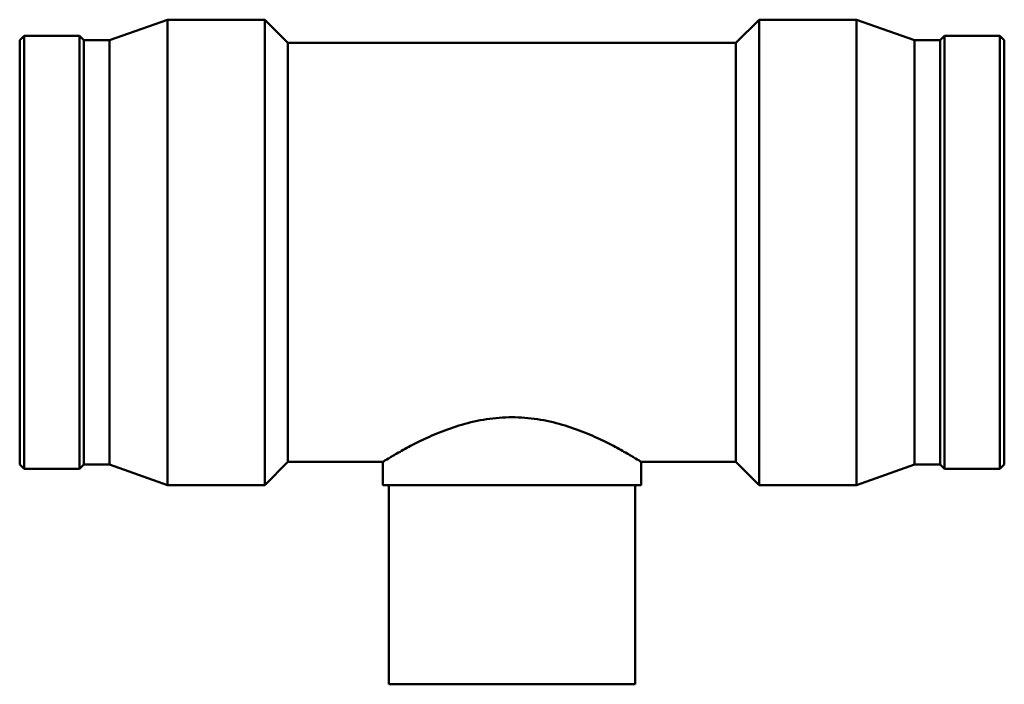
# Model space of a CAD drawing. Header units: millimetres. Extents: x -375 to 1557, y -240 to 1223.
# Tile 5 of 7: x 353 to 793, y 731 to 1028. Entities that reach past the tile are written whole.
import ezdxf

# ---------------------------------------------------------------- set-up
doc = ezdxf.new("R2010")
doc.units = ezdxf.units.MM
doc.layers.add('Visible (ANSI)', color=7, linetype='Continuous', lineweight=50)

msp = doc.modelspace()

# ---------------------------------------------------------------- linework, layer by layer
at = {"layer": 'Visible (ANSI)'}
for p, q in [((393.165, 1018.768), (419.031, 1027.982)), ((419.031, 819.982), (419.031, 1027.982)), ((419.031, 1027.982), (462.531, 1027.982)), ((462.531, 819.982), (462.531, 1027.982)), ((472.931, 1017.582), (462.531, 1027.982)), ((673.131, 1017.582), (683.531, 1027.982)), ((683.531, 819.982), (683.531, 1027.982)), ((683.531, 1027.982), (727.031, 1027.982)), ((727.031, 819.982), (727.031, 1027.982)), ((752.898, 1018.768), (727.031, 1027.982)), ((353.031, 1018.768), (354.966, 1020.702)), ((353.031, 829.197), (353.031, 1018.768)), ((354.966, 827.262), (354.966, 1020.702)), ((354.966, 1020.702), (379.763, 1020.702)), ((379.763, 827.262), (379.763, 1020.702)), ((381.698, 1018.768), (379.763, 1020.702)), ((381.698, 829.197), (381.698, 1018.768)), ((381.698, 1018.768), (393.165, 1018.768)), ((393.165, 829.197), (393.165, 1018.768)), ((472.931, 830.382), (472.931, 1017.582)), ((472.931, 1017.582), (673.131, 1017.582)), ((673.131, 830.382), (673.131, 1017.582)), ((752.898, 829.197), (752.898, 1018.768)), ((752.898, 1018.768), (764.365, 1018.768)), ((764.365, 1018.768), (766.299, 1020.702)), ((764.365, 829.197), (764.365, 1018.768)), ((766.299, 827.262), (766.299, 1020.702)), ((766.299, 1020.702), (791.097, 1020.702)), ((791.097, 827.262), (791.097, 1020.702)), ((793.031, 1018.768), (791.097, 1020.702)), ((793.031, 829.197), (793.031, 1018.768)), ((353.031, 829.197), (354.966, 827.262)), ((354.966, 827.262), (379.763, 827.262)), ((381.698, 829.197), (379.763, 827.262)), ((381.698, 829.197), (393.165, 829.197)), ((393.165, 829.197), (419.031, 819.982)), ((472.931, 830.382), (462.531, 819.982)), ((472.931, 830.382), (515.281, 830.382)), ((515.281, 819.982), (515.281, 830.382)), ((630.781, 819.982), (630.781, 830.382)), ((630.781, 830.382), (673.131, 830.382)), ((673.131, 830.382), (683.531, 819.982)), ((752.898, 829.197), (727.031, 819.982)), ((752.898, 829.197), (764.365, 829.197)), ((764.365, 829.197), (766.299, 827.262)), ((766.299, 827.262), (791.097, 827.262)), ((793.031, 829.197), (791.097, 827.262)), ((419.031, 819.982), (462.531, 819.982)), ((630.781, 819.982), (515.281, 819.982)), ((518.031, 730.982), (518.031, 819.982)), ((628.031, 730.982), (628.031, 819.982)), ((683.531, 819.982), (727.031, 819.982)), ((518.031, 730.982), (628.031, 730.982))]:
    msp.add_line(p, q, dxfattribs=at)
for points, knots in [([(515.281, 830.382), (515.281, 830.382), (515.649, 830.611), (517.163, 831.533), (518.308, 832.227), (521.29, 833.973), (523.129, 835.027), (527.333, 837.316), (529.698, 838.549), (534.713, 840.98), (537.552, 842.272), (543.75, 844.766), (547.109, 845.967), (554.171, 848.021), (557.882, 848.873), (565.43, 850.025), (569.269, 850.322), (573.031, 850.322)], [26.9909407, 26.9909407, 26.9909407, 26.9909407, 28.1113819, 28.1113819, 29.2318232, 29.2318232, 30.3522645, 30.3522645, 31.4727057, 31.4727057, 32.6015095, 32.6015095, 33.7303133, 33.7303133, 34.8591171, 34.8591171, 35.9879209, 35.9879209, 35.9879209, 35.9879209]), ([(573.031, 850.322), (576.794, 850.322), (580.632, 850.025), (588.18, 848.873), (591.891, 848.021), (598.953, 845.967), (602.312, 844.766), (608.51, 842.272), (611.35, 840.98), (616.365, 838.549), (618.729, 837.316), (622.933, 835.027), (624.773, 833.973), (627.755, 832.227), (628.899, 831.533), (630.413, 830.611), (630.781, 830.382), (630.781, 830.382)], [0, 0, 0, 0, 1.1288038, 1.1288038, 2.2576076, 2.2576076, 3.3864114, 3.3864114, 4.5152152, 4.5152152, 5.6356564, 5.6356564, 6.7560977, 6.7560977, 7.876539, 7.876539, 8.9969802, 8.9969802, 8.9969802, 8.9969802])]:
    msp.add_open_spline(points, degree=3, knots=knots, dxfattribs=at)

doc.saveas('drawing.dxf')
